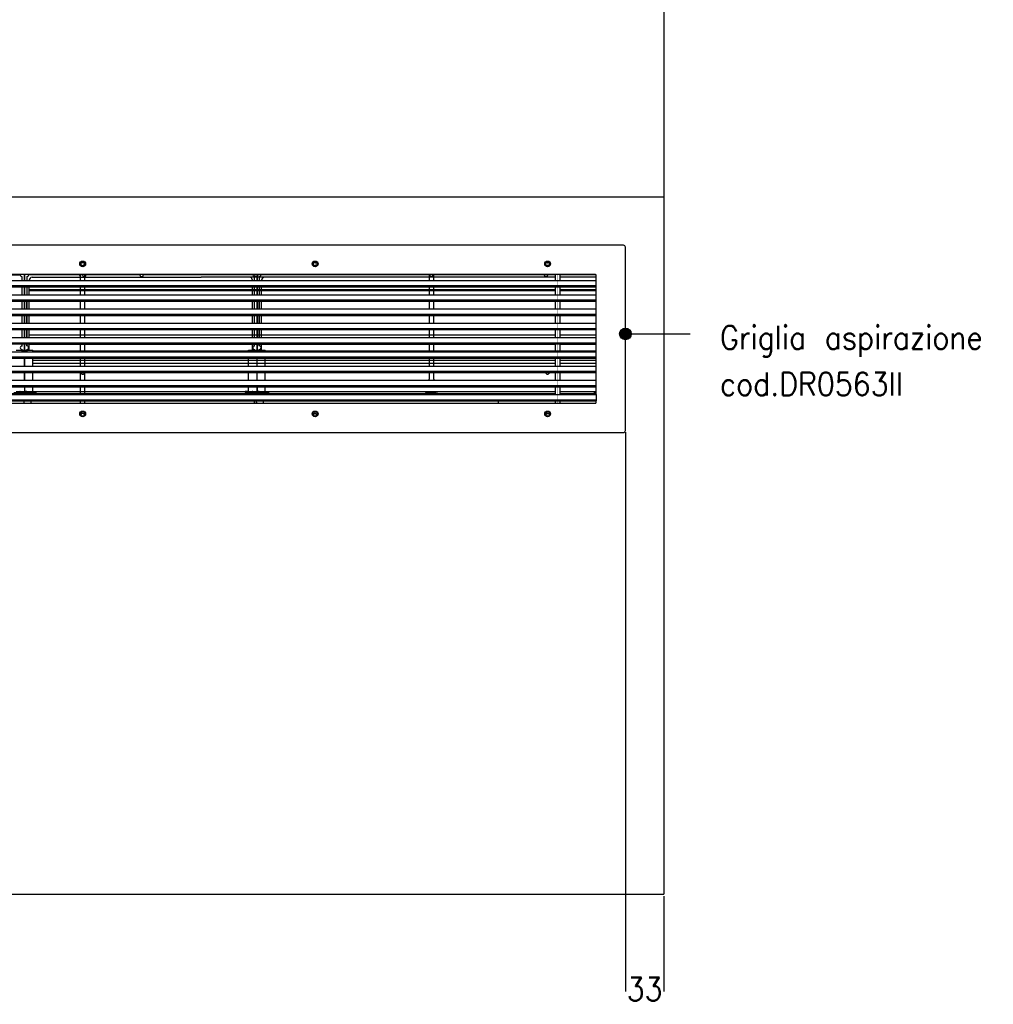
# Model space of a CAD drawing. Header units: inches. Extents: x -7205 to -1528, y -2875 to 5222.
# Tile 21 of 104: x -4256 to -3419, y -1974 to -1127. Entities that reach past the tile are written whole.
import ezdxf

# ---------------------------------------------------------------- set-up
doc = ezdxf.new("R2010")
doc.units = ezdxf.units.IN
doc.linetypes.add('DOT_CENTER', pattern=[14, 12, -1, 0, -1])
doc.layers.add('1', color=7, linetype='Continuous')
doc.styles.add('CONVERTER_11', font='txt.shx', dxfattribs={"width": 0.9})
doc.dimstyles.new('ME10_DIM_19', dxfattribs={"dimtxt": 20, "dimasz": 40, "dimexe": 2, "dimexo": 1.5, "dimgap": 8, "dimtad": 1, "dimdec": 0, "dimdsep": 46, "dimtxsty": 'CONVERTER_11', "dimsah": 1, "dimcen": 0.09, "dimclrd": 2, "dimclre": 2, "dimclrt": 2, "dimadec": 0, "dimazin": 0, "dimtfac": 1, "dimtdec": 4, "dimtix": 1, "dimtofl": 0, "dimtmove": 0, "dimatfit": 0, "dimfxl": 1, "dimtolj": 1, "dimtzin": 0, "dimarcsym": 0})
doc.dimstyles.get("Standard").update_dxf_attribs({"dimtxt": 0.18, "dimasz": 0.18, "dimexe": 0.18, "dimexo": 0.0625, "dimgap": 0.09, "dimtad": 0, "dimtih": 1, "dimtoh": 1, "dimdec": 4, "dimzin": 0, "dimdsep": 46, "dimtxsty": 'Standard', "dimcen": 0.09, "dimadec": 0, "dimazin": 0, "dimtfac": 1, "dimtdec": 4, "dimtofl": 0, "dimtmove": 0, "dimatfit": 3, "dimfxl": 1, "dimtolj": 1, "dimtzin": 0, "dimarcsym": 0})

# ---------------------------------------------------------------- blocks, each defined once
blk = doc.blocks.new('*D56')
at = {"layer": '1', "color": 2, "lineweight": -2, "transparency": 16777216}
for p, q in [((-3735.07, -1481.75), (-3735.07, -1962.62)), ((-3702.07, -1880.65), (-3702.07, -1962.62))]:
    blk.add_line(p, q, dxfattribs=at)
at = {"layer": 'Defpoints', "color": 0, "transparency": 16777216}
for p in [(-3735.07, -1480.25), (-3702.07, -1879.15), (-3735.07, -1960.62)]:
    blk.add_point(p, dxfattribs=at)
at = {"layer": '1', "color": 2, "transparency": 16777216, "insert": (-3718.57, -1960.62), "char_height": 20, "attachment_point": 5, "rotation": 0.00014, "style": 'CONVERTER_11'}
blk.add_mtext('\\A1;33', dxfattribs=at)

msp = doc.modelspace()

# ---------------------------------------------------------------- hatches: boundary and pattern name
at = {"layer": '1'}
h = msp.add_hatch(color=7, dxfattribs=at)
edge = h.paths.add_edge_path()
edge.add_arc((-3735.07, -1397.14), 5, 0, 360)

# ---------------------------------------------------------------- linework, layer by layer
at = {"color": 7, "linetype": 'Continuous'}
for p, q in [((-3702.07, -749.35), (-3702.07, -1879.15)), ((-3736.77, -1320.95), (-4867.37, -1320.95)), ((-3735.07, -1480.25), (-3735.07, -1322.65)), ((-3795.16, -1346.15), (-4300.12, -1346.15)), ((-4300.12, -1346.38), (-4256.25, -1346.38)), ((-4252.29, -1346.15), (-4252.29, -1351.13)), ((-4252.03, -1346.15), (-4252.03, -1351.13)), ((-4202.24, -1346.36), (-4248.57, -1346.36)), ((-4204.02, -1351.13), (-4204.02, -1346.15)), ((-4200.12, -1346.15), (-4204.02, -1346.15)), ((-4200.12, -1346.15), (-4204.02, -1346.15)), ((-4200.12, -1351.13), (-4200.12, -1346.15)), ((-4152.9, -1346.36), (-4199.24, -1346.36)), ((-4100.07, -1346.36), (-4149.91, -1346.36)), ((-4054.24, -1346.36), (-4100.07, -1346.36)), ((-4052.29, -1346.15), (-4052.29, -1351.13)), ((-4052.03, -1346.15), (-4052.03, -1351.13)), ((-3795.16, -1346.36), (-4051.24, -1346.36)), ((-3904.07, -1346.36), (-3904.07, -1348.4)), ((-3903.57, -1346.36), (-3904.07, -1346.36)), ((-3900.07, -1346.36), (-3900.57, -1346.36)), ((-3900.07, -1348.4), (-3900.07, -1346.36)), ((-3795.16, -1346.36), (-3801.91, -1346.36)), ((-3791.26, -1346.15), (-3795.16, -1346.15)), ((-3791.26, -1346.15), (-3795.16, -1346.15)), ((-3795.16, -1346.36), (-3795.16, -1346.15)), ((-3795.16, -1348.4), (-3795.16, -1346.36)), ((-3791.26, -1351.13), (-3791.26, -1346.15)), ((-3760.77, -1346.15), (-3791.26, -1346.15)), ((-3760.37, -1346.36), (-3791.26, -1346.36)), ((-4845.07, -1351.13), (-3960.27, -1351.13)), ((-4645.07, -1351.15), (-3760.27, -1351.15)), ((-4254.25, -1351.13), (-4254.25, -1348.38)), ((-4252.03, -1346.88), (-4252.29, -1346.88)), ((-4252.03, -1348.07), (-4252.29, -1348.07)), ((-4250.12, -1347.9), (-4250.12, -1351.13)), ((-4248.07, -1351.13), (-4248.07, -1350.9)), ((-4245.57, -1348.4), (-4100.07, -1348.4)), ((-3795.16, -1348.4), (-4100.07, -1348.4)), ((-4056.27, -1350.4), (-4056.27, -1351.13)), ((-4054.25, -1351.13), (-4054.25, -1348.38)), ((-4052.03, -1346.88), (-4052.29, -1346.88)), ((-4052.03, -1348.07), (-4052.29, -1348.07)), ((-4050.12, -1347.9), (-4050.12, -1351.13)), ((-4048.07, -1351.13), (-4048.07, -1350.9)), ((-3904.07, -1348.4), (-3904.07, -1351.13)), ((-3900.07, -1351.13), (-3900.07, -1348.4)), ((-3795.16, -1351.13), (-3795.16, -1348.4)), ((-3760.27, -1348.4), (-3791.26, -1348.4)), ((-3760.27, -1351.13), (-3760.27, -1346.65)), ((-3760.27, -1351.15), (-3760.27, -1351.13)), ((-3760.27, -1351.15), (-3760.27, -1351.13)), ((-3760.27, -1355.63), (-3760.27, -1351.15)), ((-3760.27, -1355.63), (-3760.27, -1351.15)), ((-3760.27, -1355.63), (-3760.27, -1351.15)), ((-4845.07, -1355.63), (-3960.27, -1355.63)), ((-4845.07, -1356.65), (-3760.27, -1356.65)), ((-4845.07, -1363.4), (-3760.27, -1363.4)), ((-4645.07, -1355.65), (-3760.27, -1355.65)), ((-4254.25, -1363.4), (-4254.25, -1356.65)), ((-4252.29, -1356.65), (-4252.29, -1363.4)), ((-4252.03, -1359.15), (-4252.29, -1359.15)), ((-4252.03, -1359.91), (-4252.29, -1359.91)), ((-4252.03, -1360.21), (-4252.29, -1360.21)), ((-4252.03, -1356.65), (-4252.03, -1363.4)), ((-4250.12, -1356.65), (-4250.12, -1363.4)), ((-4248.07, -1363.4), (-4248.07, -1356.65)), ((-4100.07, -1359.15), (-4248.07, -1359.15)), ((-4100.07, -1359.91), (-4248.07, -1359.91)), ((-4100.07, -1360.21), (-4248.07, -1360.21)), ((-4204.02, -1363.4), (-4204.02, -1356.65)), ((-4200.12, -1363.4), (-4200.12, -1356.65)), ((-4149.57, -1360.21), (-4149.57, -1359.91)), ((-4149.57, -1360.21), (-4149.57, -1359.91)), ((-3795.16, -1359.15), (-4100.07, -1359.15)), ((-3795.16, -1359.91), (-4100.07, -1359.91)), ((-3795.16, -1360.21), (-4100.07, -1360.21)), ((-4056.27, -1356.65), (-4056.27, -1363.4)), ((-4054.25, -1363.4), (-4054.25, -1356.65)), ((-4052.29, -1356.65), (-4052.29, -1363.4)), ((-4052.03, -1359.15), (-4052.29, -1359.15)), ((-4052.03, -1359.91), (-4052.29, -1359.91)), ((-4052.03, -1360.21), (-4052.29, -1360.21)), ((-4052.03, -1356.65), (-4052.03, -1363.4)), ((-4050.12, -1356.65), (-4050.12, -1363.4)), ((-4048.07, -1363.4), (-4048.07, -1356.65)), ((-3904.07, -1356.65), (-3904.07, -1363.4)), ((-3900.07, -1363.4), (-3900.07, -1356.65)), ((-3795.16, -1359.15), (-3795.16, -1356.65)), ((-3795.16, -1359.91), (-3795.16, -1359.15)), ((-3795.16, -1360.21), (-3795.16, -1359.91)), ((-3795.16, -1363.4), (-3795.16, -1360.21)), ((-3791.26, -1359.91), (-3791.26, -1356.65)), ((-3760.27, -1359.15), (-3791.26, -1359.15)), ((-3776.87, -1359.91), (-3791.26, -1359.91)), ((-3760.27, -1359.91), (-3791.26, -1359.91)), ((-3791.26, -1360.21), (-3791.26, -1359.91)), ((-3791.26, -1363.4), (-3791.26, -1360.21)), ((-3760.27, -1360.21), (-3791.26, -1360.21)), ((-3776.87, -1360.21), (-3791.26, -1360.21)), ((-3760.27, -1355.65), (-3760.27, -1355.63)), ((-3760.27, -1355.65), (-3760.27, -1355.63)), ((-3760.27, -1355.65), (-3760.27, -1355.63)), ((-3760.27, -1356.63), (-3760.27, -1355.65)), ((-3760.27, -1356.63), (-3760.27, -1355.65)), ((-3760.27, -1356.63), (-3760.27, -1355.65)), ((-3760.27, -1356.65), (-3760.27, -1356.63)), ((-3760.27, -1356.65), (-3760.27, -1356.63)), ((-3760.27, -1359.15), (-3760.27, -1356.65)), ((-3760.27, -1360.21), (-3760.27, -1359.15)), ((-3760.27, -1363.4), (-3760.27, -1360.21)), ((-3760.27, -1367.9), (-3760.27, -1363.4)), ((-3760.27, -1367.9), (-3760.27, -1363.4)), ((-4845.07, -1367.9), (-3760.27, -1367.9)), ((-4845.07, -1368.9), (-3760.27, -1368.9)), ((-4254.25, -1375.67), (-4254.25, -1368.9)), ((-4252.29, -1368.9), (-4252.29, -1375.67)), ((-4252.03, -1368.9), (-4252.03, -1375.67)), ((-4250.12, -1375.67), (-4250.12, -1368.9)), ((-4250.09, -1368.9), (-4250.09, -1375.67)), ((-4248.07, -1375.67), (-4248.07, -1368.9)), ((-4204.02, -1375.67), (-4204.02, -1368.9)), ((-4200.12, -1375.67), (-4200.12, -1368.9)), ((-4056.27, -1368.9), (-4056.27, -1375.67)), ((-4054.25, -1375.67), (-4054.25, -1368.9)), ((-4052.29, -1368.9), (-4052.29, -1375.67)), ((-4052.03, -1368.9), (-4052.03, -1375.67)), ((-4050.12, -1375.67), (-4050.12, -1368.9)), ((-4050.09, -1368.9), (-4050.09, -1375.67)), ((-4048.07, -1375.67), (-4048.07, -1368.9)), ((-3904.07, -1368.9), (-3904.07, -1375.67)), ((-3900.07, -1375.67), (-3900.07, -1368.9)), ((-3795.16, -1375.67), (-3795.16, -1368.9)), ((-3791.26, -1375.67), (-3791.26, -1368.9)), ((-3760.27, -1368.9), (-3760.27, -1367.9)), ((-3760.27, -1368.9), (-3760.27, -1367.9)), ((-3760.27, -1375.67), (-3760.27, -1368.9)), ((-4845.07, -1375.67), (-3760.27, -1375.67)), ((-4845.07, -1380.17), (-3760.27, -1380.17)), ((-3760.27, -1380.17), (-3760.27, -1375.67)), ((-3760.27, -1380.17), (-3760.27, -1375.67)), ((-3760.27, -1381.17), (-3760.27, -1380.17)), ((-3760.27, -1381.17), (-3760.27, -1380.17)), ((-4845.07, -1381.17), (-3760.27, -1381.17)), ((-4845.07, -1387.94), (-3760.27, -1387.94)), ((-4254.25, -1387.94), (-4254.25, -1381.17)), ((-4252.29, -1381.17), (-4252.29, -1387.94)), ((-4252.03, -1381.17), (-4252.03, -1387.94)), ((-4250.12, -1387.94), (-4250.12, -1381.17)), ((-4250.09, -1381.17), (-4250.09, -1387.94)), ((-4248.07, -1387.94), (-4248.07, -1381.17)), ((-4204.02, -1387.94), (-4204.02, -1381.17)), ((-4200.12, -1387.94), (-4200.12, -1381.17)), ((-4056.27, -1381.17), (-4056.27, -1387.94)), ((-4054.25, -1387.94), (-4054.25, -1381.17)), ((-4052.29, -1381.17), (-4052.29, -1387.94)), ((-4052.03, -1381.17), (-4052.03, -1387.94)), ((-4050.12, -1387.94), (-4050.12, -1381.17)), ((-4050.09, -1381.17), (-4050.09, -1387.94)), ((-4048.07, -1387.94), (-4048.07, -1381.17)), ((-3904.07, -1381.17), (-3904.07, -1387.94)), ((-3900.07, -1387.94), (-3900.07, -1381.17)), ((-3795.16, -1387.94), (-3795.16, -1381.17)), ((-3791.26, -1387.94), (-3791.26, -1381.17)), ((-3760.27, -1387.94), (-3760.27, -1381.17)), ((-3760.27, -1392.44), (-3760.27, -1387.94)), ((-3760.27, -1392.44), (-3760.27, -1387.94)), ((-4845.07, -1392.44), (-3760.27, -1392.44)), ((-4845.07, -1393.44), (-3760.27, -1393.44)), ((-4254.25, -1400.21), (-4254.25, -1393.44)), ((-4252.29, -1393.44), (-4252.29, -1400.21)), ((-4252.03, -1393.44), (-4252.03, -1400.21)), ((-4250.12, -1400.21), (-4250.12, -1393.44)), ((-4250.09, -1393.44), (-4250.09, -1400.21)), ((-4248.07, -1400.21), (-4248.07, -1393.44)), ((-4204.02, -1400.21), (-4204.02, -1393.44)), ((-4200.12, -1400.21), (-4200.12, -1393.44)), ((-4056.27, -1393.44), (-4056.27, -1400.21)), ((-4054.25, -1400.21), (-4054.25, -1393.44)), ((-4052.29, -1393.44), (-4052.29, -1400.21)), ((-4052.03, -1393.44), (-4052.03, -1400.21)), ((-4050.12, -1400.21), (-4050.12, -1393.44)), ((-4050.09, -1393.44), (-4050.09, -1400.21)), ((-4048.07, -1400.21), (-4048.07, -1393.44)), ((-3904.07, -1393.44), (-3904.07, -1400.21)), ((-3900.07, -1400.21), (-3900.07, -1393.44)), ((-3795.16, -1398.33), (-3795.16, -1393.44)), ((-3791.26, -1398.33), (-3791.26, -1393.44)), ((-3760.27, -1393.44), (-3760.27, -1392.44)), ((-3760.27, -1393.44), (-3760.27, -1392.44)), ((-3760.27, -1400.21), (-3760.27, -1393.44)), ((-4845.07, -1400.21), (-3760.27, -1400.21)), ((-4845.07, -1404.71), (-3760.27, -1404.71)), ((-4845.07, -1405.71), (-3760.27, -1405.71)), ((-4254.25, -1407.57), (-4254.25, -1405.71)), ((-4252.03, -1398.33), (-4252.29, -1398.33)), ((-4252.29, -1405.71), (-4252.29, -1411.25)), ((-4252.03, -1405.71), (-4252.03, -1411.25)), ((-4250.09, -1398.33), (-4250.12, -1398.33)), ((-4250.12, -1407.44), (-4250.12, -1405.71)), ((-4250.09, -1405.71), (-4250.09, -1407.44)), ((-4100.07, -1398.33), (-4248.07, -1398.33)), ((-4248.07, -1411.25), (-4248.07, -1405.71)), ((-4204.02, -1412.48), (-4204.02, -1405.71)), ((-4200.12, -1412.48), (-4200.12, -1405.71)), ((-3795.16, -1398.33), (-4100.07, -1398.33)), ((-4056.27, -1405.71), (-4056.27, -1411.25)), ((-4054.25, -1407.57), (-4054.25, -1405.71)), ((-4052.03, -1398.33), (-4052.29, -1398.33)), ((-4052.29, -1405.71), (-4052.29, -1411.25)), ((-4052.03, -1405.71), (-4052.03, -1411.25)), ((-4050.09, -1398.33), (-4050.12, -1398.33)), ((-4050.12, -1407.44), (-4050.12, -1405.71)), ((-4050.09, -1405.71), (-4050.09, -1407.44)), ((-4048.07, -1411.25), (-4048.07, -1405.71)), ((-3904.07, -1405.71), (-3904.07, -1412.48)), ((-3900.07, -1412.48), (-3900.07, -1405.71)), ((-3795.16, -1400.21), (-3795.16, -1398.33)), ((-3795.16, -1406.26), (-3795.16, -1405.71)), ((-3791.26, -1400.21), (-3791.26, -1398.33)), ((-3776.87, -1398.33), (-3791.26, -1398.33)), ((-3760.27, -1398.33), (-3791.26, -1398.33)), ((-3791.26, -1406.26), (-3791.26, -1405.71)), ((-3760.27, -1404.71), (-3760.27, -1400.21)), ((-3760.27, -1404.71), (-3760.27, -1400.21)), ((-3760.27, -1405.71), (-3760.27, -1404.71)), ((-3760.27, -1405.71), (-3760.27, -1404.71)), ((-3760.27, -1412.48), (-3760.27, -1405.71)), ((-4845.07, -1412.48), (-3760.27, -1412.48)), ((-4259.26, -1411.25), (-4254.25, -1411.25)), ((-4254.25, -1411.25), (-4254.25, -1410.57)), ((-4254.25, -1411.25), (-4252.29, -1411.25)), ((-4254.25, -1412.15), (-4254.25, -1411.25)), ((-4252.29, -1412.15), (-4254.25, -1412.15)), ((-4252.03, -1406.26), (-4252.29, -1406.26)), ((-4252.29, -1411.25), (-4252.26, -1411.25)), ((-4252.29, -1411.25), (-4252.29, -1412.15)), ((-4252.26, -1411.25), (-4252.26, -1412.48)), ((-4252.03, -1411.88), (-4252.26, -1411.88)), ((-4252.03, -1411.25), (-4252.03, -1412.15)), ((-4252.03, -1411.25), (-4250.12, -1411.25)), ((-4252.03, -1411.25), (-4252.03, -1412.15)), ((-4250.12, -1412.15), (-4252.03, -1412.15)), ((-4252.03, -1412.48), (-4252.03, -1412.15)), ((-4250.09, -1406.26), (-4250.12, -1406.26)), ((-4250.12, -1410.44), (-4250.12, -1411.25)), ((-4250.12, -1411.25), (-4250.12, -1412.15)), ((-4250.12, -1411.25), (-4245.03, -1411.25)), ((-4250.09, -1410.44), (-4250.09, -1411.25)), ((-4100.07, -1406.26), (-4248.07, -1406.26)), ((-4245.03, -1412.48), (-4245.03, -1411.25)), ((-4100.07, -1411.88), (-4245.03, -1411.88)), ((-3795.16, -1406.26), (-4100.07, -1406.26)), ((-3760.27, -1411.88), (-4100.07, -1411.88)), ((-4059.26, -1412.48), (-4059.26, -1411.25)), ((-4059.26, -1411.25), (-4054.25, -1411.25)), ((-4054.25, -1411.25), (-4054.25, -1410.57)), ((-4054.25, -1412.15), (-4054.25, -1411.25)), ((-4054.25, -1411.25), (-4052.29, -1411.25)), ((-4052.29, -1412.15), (-4054.25, -1412.15)), ((-4052.03, -1406.26), (-4052.29, -1406.26)), ((-4052.29, -1411.25), (-4052.29, -1412.15)), ((-4052.29, -1411.25), (-4052.26, -1411.25)), ((-4052.26, -1411.25), (-4052.26, -1412.48)), ((-4052.03, -1411.88), (-4052.26, -1411.88)), ((-4052.03, -1411.25), (-4052.03, -1412.15)), ((-4052.03, -1411.25), (-4050.12, -1411.25)), ((-4052.03, -1411.25), (-4052.03, -1412.15)), ((-4052.03, -1412.48), (-4052.03, -1412.15)), ((-4050.12, -1412.15), (-4052.03, -1412.15)), ((-4050.09, -1406.26), (-4050.12, -1406.26)), ((-4050.12, -1410.44), (-4050.12, -1411.25)), ((-4050.12, -1411.25), (-4045.03, -1411.25)), ((-4050.12, -1411.25), (-4050.12, -1412.15)), ((-4050.09, -1410.44), (-4050.09, -1411.25)), ((-4045.03, -1412.48), (-4045.03, -1411.25)), ((-3795.16, -1412.48), (-3795.16, -1406.26)), ((-3791.26, -1412.48), (-3791.26, -1406.26)), ((-3776.87, -1406.26), (-3791.26, -1406.26)), ((-3760.27, -1406.26), (-3791.26, -1406.26)), ((-3776.87, -1411.88), (-3791.26, -1411.88)), ((-3760.27, -1416.98), (-3760.27, -1412.48)), ((-3760.27, -1416.98), (-3760.27, -1412.48)), ((-4845.07, -1416.98), (-3760.27, -1416.98)), ((-4845.07, -1417.98), (-3760.27, -1417.98)), ((-4252.26, -1417.98), (-4252.26, -1424.75)), ((-4252.03, -1424.75), (-4252.03, -1417.98)), ((-4245.03, -1424.75), (-4245.03, -1417.98)), ((-4204.02, -1424.75), (-4204.02, -1417.98)), ((-4200.12, -1424.75), (-4200.12, -1417.98)), ((-4059.26, -1424.75), (-4059.26, -1417.98)), ((-4052.26, -1417.98), (-4052.26, -1424.75)), ((-4052.03, -1424.75), (-4052.03, -1417.98)), ((-4045.03, -1424.75), (-4045.03, -1417.98)), ((-3904.07, -1417.98), (-3904.07, -1424.75)), ((-3900.07, -1424.75), (-3900.07, -1417.98)), ((-3795.16, -1420.02), (-3795.16, -1417.98)), ((-3795.16, -1422.72), (-3795.16, -1420.02)), ((-3791.26, -1420.02), (-3791.26, -1417.98)), ((-3791.26, -1422.72), (-3791.26, -1420.02)), ((-3760.27, -1417.98), (-3760.27, -1416.98)), ((-3760.27, -1417.98), (-3760.27, -1416.98)), ((-3760.27, -1424.75), (-3760.27, -1417.98)), ((-4845.07, -1424.75), (-3760.27, -1424.75)), ((-4845.07, -1429.25), (-3760.27, -1429.25)), ((-4845.07, -1430.25), (-3760.27, -1430.25)), ((-4252.26, -1430.25), (-4252.26, -1437.02)), ((-4252.03, -1437.02), (-4252.03, -1430.25)), ((-4245.03, -1437.02), (-4245.03, -1430.25)), ((-4204.02, -1437.02), (-4204.02, -1430.25)), ((-4200.12, -1437.02), (-4200.12, -1430.25)), ((-4059.26, -1437.02), (-4059.26, -1430.25)), ((-4052.26, -1430.25), (-4052.26, -1437.02)), ((-4052.03, -1437.02), (-4052.03, -1430.25)), ((-4045.03, -1437.02), (-4045.03, -1430.25)), ((-3904.07, -1430.25), (-3904.07, -1436.2)), ((-3900.07, -1436.2), (-3900.07, -1430.25)), ((-3795.16, -1424.75), (-3795.16, -1422.72)), ((-3795.16, -1437.02), (-3795.16, -1430.25)), ((-3791.26, -1424.75), (-3791.26, -1422.72)), ((-3791.26, -1437.02), (-3791.26, -1430.25)), ((-3760.27, -1429.25), (-3760.27, -1424.75)), ((-3760.27, -1429.25), (-3760.27, -1424.75)), ((-3760.27, -1430.25), (-3760.27, -1429.25)), ((-3760.27, -1430.25), (-3760.27, -1429.25)), ((-3760.27, -1437.02), (-3760.27, -1430.25)), ((-3760.27, -1437.02), (-3760.27, -1430.25)), ((-4845.07, -1437.02), (-3760.27, -1437.02)), ((-3760.27, -1441.52), (-3760.27, -1437.02)), ((-3760.27, -1441.52), (-3760.27, -1437.02)), ((-3760.27, -1441.52), (-3760.27, -1437.02)), ((-4845.07, -1441.52), (-3760.27, -1441.52)), ((-4845.07, -1442.52), (-3760.27, -1442.52)), ((-4261.27, -1447.65), (-4253.29, -1447.65)), ((-4259.15, -1446.65), (-4256.25, -1446.65)), ((-4255.77, -1446.65), (-4256.25, -1446.65)), ((-4255.77, -1446.65), (-4256.25, -1446.65)), ((-4255.77, -1446.65), (-4254.31, -1446.65)), ((-4255.77, -1446.65), (-4254.31, -1446.65)), ((-4254.31, -1446.65), (-4254.25, -1446.65)), ((-4254.25, -1446.65), (-4253.29, -1446.65)), ((-4254.25, -1446.65), (-4253.29, -1446.65)), ((-4253.29, -1446.65), (-4252.29, -1446.65)), ((-4253.29, -1446.65), (-4252.29, -1446.65)), ((-4253.29, -1447.65), (-4252.29, -1447.65)), ((-4252.29, -1446.65), (-4252.26, -1446.65)), ((-4252.29, -1447.65), (-4252.29, -1446.65)), ((-4252.29, -1446.69), (-4252.03, -1446.69)), ((-4252.26, -1442.52), (-4252.26, -1442.65)), ((-4252.26, -1442.65), (-4252.26, -1446.65)), ((-4252.03, -1442.52), (-4252.03, -1442.65)), ((-4252.03, -1442.52), (-4252.03, -1442.65)), ((-4252.03, -1442.65), (-4252.03, -1446.65)), ((-4252.03, -1442.65), (-4252.03, -1446.65)), ((-4251.03, -1446.65), (-4252.03, -1446.65)), ((-4251.03, -1446.65), (-4252.03, -1446.65)), ((-4252.03, -1446.65), (-4252.03, -1447.65)), ((-4251.03, -1447.65), (-4252.03, -1447.65)), ((-4250.12, -1446.65), (-4251.03, -1446.65)), ((-4250.12, -1446.65), (-4251.03, -1446.65)), ((-4248.57, -1447.65), (-4251.03, -1447.65)), ((-4250.12, -1446.65), (-4248.57, -1446.65)), ((-4250.12, -1446.65), (-4248.57, -1446.65)), ((-4248.57, -1446.65), (-4245.12, -1446.65)), ((-4248.57, -1447.65), (-4248.57, -1446.65)), ((-4248.57, -1447.65), (-4243.04, -1447.65)), ((-4245.12, -1446.65), (-4245.03, -1446.65)), ((-4245.12, -1446.65), (-4245.03, -1446.65)), ((-4245.03, -1442.65), (-4245.03, -1442.52)), ((-4245.03, -1446.65), (-4245.03, -1442.65)), ((-4245.03, -1446.65), (-4243.04, -1446.65)), ((-4243.04, -1446.65), (-4242.04, -1446.65)), ((-4242.04, -1447.65), (-4243.04, -1447.65)), ((-4242.04, -1446.65), (-4100.07, -1446.65)), ((-4242.04, -1446.65), (-4242.04, -1447.65)), ((-4242.04, -1446.69), (-4149.57, -1446.69)), ((-4204.02, -1449.29), (-4204.02, -1442.52)), ((-4200.12, -1449.29), (-4200.12, -1442.52)), ((-4149.57, -1446.69), (-4100.07, -1446.69)), ((-4100.07, -1446.65), (-3995.16, -1446.65)), ((-4100.07, -1446.69), (-3795.16, -1446.69)), ((-4062.27, -1446.65), (-4062.27, -1447.65)), ((-4061.27, -1446.65), (-4062.27, -1446.65)), ((-4061.27, -1447.65), (-4062.27, -1447.65)), ((-4059.26, -1446.65), (-4061.27, -1446.65)), ((-4061.27, -1447.65), (-4053.29, -1447.65)), ((-4059.26, -1442.65), (-4059.26, -1442.52)), ((-4059.26, -1446.65), (-4059.26, -1442.65)), ((-4059.15, -1446.65), (-4059.26, -1446.65)), ((-4059.15, -1446.65), (-4059.26, -1446.65)), ((-4059.15, -1446.65), (-4056.25, -1446.65)), ((-4055.77, -1446.65), (-4056.25, -1446.65)), ((-4055.77, -1446.65), (-4056.25, -1446.65)), ((-4055.77, -1446.65), (-4054.31, -1446.65)), ((-4055.77, -1446.65), (-4054.31, -1446.65)), ((-4054.31, -1446.65), (-4054.25, -1446.65)), ((-4054.25, -1446.65), (-4053.29, -1446.65)), ((-4054.25, -1446.65), (-4053.29, -1446.65)), ((-4053.29, -1446.65), (-4052.29, -1446.65)), ((-4053.29, -1446.65), (-4052.29, -1446.65)), ((-4053.29, -1447.65), (-4052.29, -1447.65)), ((-4052.29, -1447.65), (-4052.29, -1446.65)), ((-4052.29, -1446.65), (-4052.26, -1446.65)), ((-4052.29, -1446.69), (-4052.03, -1446.69)), ((-4052.26, -1442.52), (-4052.26, -1442.65)), ((-4052.26, -1442.65), (-4052.26, -1446.65)), ((-4052.03, -1442.52), (-4052.03, -1442.65)), ((-4052.03, -1442.52), (-4052.03, -1442.65)), ((-4052.03, -1442.65), (-4052.03, -1446.65)), ((-4052.03, -1442.65), (-4052.03, -1446.65)), ((-4052.03, -1446.65), (-4052.03, -1447.65)), ((-4051.03, -1446.65), (-4052.03, -1446.65)), ((-4051.03, -1446.65), (-4052.03, -1446.65)), ((-4051.03, -1447.65), (-4052.03, -1447.65)), ((-4050.12, -1446.65), (-4051.03, -1446.65)), ((-4050.12, -1446.65), (-4051.03, -1446.65)), ((-4048.57, -1447.65), (-4051.03, -1447.65)), ((-4050.12, -1446.65), (-4048.57, -1446.65)), ((-4050.12, -1446.65), (-4048.57, -1446.65)), ((-4048.57, -1447.65), (-4048.57, -1446.65)), ((-4048.57, -1446.65), (-4045.12, -1446.65)), ((-4048.57, -1447.65), (-4043.04, -1447.65)), ((-4045.12, -1446.65), (-4045.03, -1446.65)), ((-4045.12, -1446.65), (-4045.03, -1446.65)), ((-4045.03, -1442.65), (-4045.03, -1442.52)), ((-4045.03, -1446.65), (-4045.03, -1442.65)), ((-4045.03, -1446.65), (-4043.04, -1446.65)), ((-4043.04, -1446.65), (-4042.04, -1446.65)), ((-4042.04, -1447.65), (-4043.04, -1447.65)), ((-4042.04, -1446.65), (-4042.04, -1447.65)), ((-3907.07, -1446.65), (-3906.07, -1446.65)), ((-3907.07, -1446.65), (-3907.07, -1447.65)), ((-3906.07, -1447.65), (-3907.07, -1447.65)), ((-3906.07, -1446.65), (-3898.07, -1446.65)), ((-3898.07, -1447.65), (-3906.07, -1447.65)), ((-3898.07, -1446.65), (-3897.07, -1446.65)), ((-3897.07, -1446.65), (-3897.07, -1447.65)), ((-3795.16, -1446.69), (-3795.16, -1442.52)), ((-3795.16, -1448.33), (-3795.16, -1446.69)), ((-3791.26, -1446.69), (-3791.26, -1442.52)), ((-3791.26, -1446.65), (-3762.07, -1446.65)), ((-3791.26, -1446.69), (-3762.07, -1446.69)), ((-3791.26, -1446.69), (-3760.27, -1446.69)), ((-3791.26, -1448.33), (-3791.26, -1446.69)), ((-3762.07, -1446.65), (-3761.07, -1446.65)), ((-3762.07, -1447.65), (-3762.07, -1446.65)), ((-3762.07, -1447.65), (-3761.07, -1447.65)), ((-3761.07, -1446.65), (-3760.27, -1446.65)), ((-3761.07, -1447.65), (-3760.27, -1447.65)), ((-3760.27, -1442.52), (-3760.27, -1441.52)), ((-3760.27, -1442.52), (-3760.27, -1441.52)), ((-3760.27, -1442.52), (-3760.27, -1441.52)), ((-3760.27, -1449.29), (-3760.27, -1442.52)), ((-3760.27, -1446.69), (-3760.27, -1442.52)), ((-3760.27, -1448.33), (-3760.27, -1446.69)), ((-4845.07, -1449.29), (-3760.27, -1449.29)), ((-4845.07, -1453.79), (-3760.27, -1453.79)), ((-4845.07, -1454.79), (-3760.27, -1454.79)), ((-4204.02, -1456.75), (-4204.02, -1454.79)), ((-4200.12, -1456.75), (-4200.12, -1454.79)), ((-4054.57, -1454.79), (-4054.57, -1456.75)), ((-3844.57, -1454.79), (-3844.57, -1456.75)), ((-3795.16, -1449.29), (-3795.16, -1448.33)), ((-3795.16, -1456.75), (-3795.16, -1454.79)), ((-3791.26, -1449.29), (-3791.26, -1448.33)), ((-3791.26, -1456.75), (-3791.26, -1454.79)), ((-3760.27, -1449.29), (-3760.27, -1453.79)), ((-3760.27, -1449.29), (-3760.27, -1453.79)), ((-3760.27, -1453.79), (-3760.27, -1454.79)), ((-3760.27, -1453.79), (-3760.27, -1454.79)), ((-3760.27, -1456.25), (-3760.27, -1454.79)), ((-4300.12, -1456.75), (-3791.26, -1456.75)), ((-4204.02, -1456.75), (-4200.12, -1456.75)), ((-4204.02, -1456.75), (-4200.12, -1456.75)), ((-3795.16, -1456.75), (-3791.26, -1456.75)), ((-3795.16, -1456.75), (-3791.26, -1456.75)), ((-3791.26, -1456.75), (-3760.77, -1456.75)), ((-4867.37, -1481.95), (-3736.77, -1481.95))]:
    msp.add_line(p, q, dxfattribs=at)
at = {"color": 126, "linetype": 'Continuous', "true_color": 0x008060}
for p, q in [((-4252.03, -1420.02), (-4252.26, -1420.02)), ((-4149.57, -1420.02), (-4245.03, -1420.02)), ((-4100.07, -1420.02), (-4149.57, -1420.02)), ((-3795.16, -1420.02), (-4100.07, -1420.02)), ((-4052.03, -1420.02), (-4052.26, -1420.02)), ((-3760.27, -1420.02), (-3791.26, -1420.02)), ((-3760.27, -1420.02), (-3791.26, -1420.02)), ((-4252.03, -1422.72), (-4252.26, -1422.72)), ((-4149.57, -1422.72), (-4245.03, -1422.72)), ((-4100.07, -1422.72), (-4149.57, -1422.72)), ((-3795.16, -1422.72), (-4100.07, -1422.72)), ((-4052.03, -1422.72), (-4052.26, -1422.72)), ((-3760.27, -1422.72), (-3791.26, -1422.72)), ((-3760.27, -1422.72), (-3791.26, -1422.72)), ((-4259.26, -1442.65), (-4252.26, -1442.65)), ((-4253.29, -1447.65), (-4253.29, -1446.65)), ((-4252.26, -1445.69), (-4252.03, -1445.69)), ((-4245.03, -1442.65), (-4252.03, -1442.65)), ((-4251.03, -1446.65), (-4251.03, -1447.65)), ((-4243.04, -1446.65), (-4243.04, -1447.65)), ((-4061.27, -1446.65), (-4061.27, -1447.65)), ((-4059.26, -1442.65), (-4052.26, -1442.65)), ((-4053.29, -1447.65), (-4053.29, -1446.65)), ((-4052.26, -1445.69), (-4052.03, -1445.69)), ((-4045.03, -1442.65), (-4052.03, -1442.65)), ((-4051.03, -1446.65), (-4051.03, -1447.65)), ((-4043.04, -1446.65), (-4043.04, -1447.65)), ((-3906.07, -1446.65), (-3906.07, -1447.65)), ((-3898.07, -1446.65), (-3898.07, -1447.65)), ((-3761.07, -1447.65), (-3761.07, -1446.65)), ((-4300.12, -1448.33), (-4149.57, -1448.33)), ((-4149.57, -1448.33), (-3795.16, -1448.33)), ((-3791.26, -1448.33), (-3760.27, -1448.33)), ((-3791.26, -1448.33), (-3760.27, -1448.33))]:
    msp.add_line(p, q, dxfattribs=at)
at = {"color": 7, "linetype": 'Continuous'}
for centre, radius in [((-4202.07, -1336.95), 2.5), ((-4202.07, -1336.95), 2), ((-4202.07, -1336.95), 1.55), ((-4002.07, -1336.95), 2.5), ((-4002.07, -1336.95), 2), ((-4002.07, -1336.95), 1.55), ((-3802.07, -1336.95), 2.5), ((-3802.07, -1336.95), 2), ((-3802.07, -1336.95), 1.55), ((-4202.07, -1465.95), 2.5), ((-4202.07, -1465.95), 2), ((-4002.07, -1465.95), 2.5), ((-4002.07, -1465.95), 2), ((-3802.07, -1465.95), 2.5), ((-3802.07, -1465.95), 2)]:
    msp.add_circle(centre, radius, dxfattribs=at)
for centre, radius, start, end in [((-3736.77, -1322.65), 1.7, 0, 90), ((-4256.25, -1348.38), 2, 76.02989, 90.00146), ((-4254.27, -1346.4), 1.5, 181.59279, 268.40721), ((-4250.07, -1346.4), 1.5, 268.33293, 1.66707), ((-4203.27, -1346.4), 1.5, 179.33325, 240), ((-4200.74, -1346.4), 1.5, 178.33293, 1.66707), ((-4151.41, -1346.4), 1.5, 178.33293, 1.66707), ((-4056.25, -1348.38), 2, 76.02989, 90.00146), ((-4054.27, -1346.4), 1.5, 181.59279, 268.40721), ((-4052.74, -1346.4), 1.5, 178.33293, 1.66707), ((-4050.07, -1346.4), 1.5, 268.33293, 1.66707), ((-3902.07, -1346.4), 1.5, 178.33293, 1.66707), ((-3803.41, -1346.4), 1.5, 178.33293, 1.66707), ((-3760.77, -1346.65), 0.5, 0, 90), ((-4256.26, -1348.38), 2, 359.99975, 13.9689), ((-4245.57, -1350.9), 2.5, 90, 180), ((-4058.27, -1350.4), 2, 0, 90), ((-4056.26, -1348.38), 2, 359.99975, 13.9689), ((-4045.57, -1350.9), 2.5, 90, 180), ((-4254.27, -1409.07), 1.5, 89.33325, 270.66675), ((-4250.07, -1408.94), 1.5, 90.66675, 91.66707), ((-4250.07, -1408.94), 1.5, 268.33293, 269.33325), ((-4250.07, -1408.94), 1.5, 269.33325, 90.66675), ((-4054.27, -1409.07), 1.5, 89.33325, 270.66675), ((-4050.07, -1408.94), 1.5, 90.66675, 91.66707), ((-4050.07, -1408.94), 1.5, 268.33293, 269.33325), ((-4050.07, -1408.94), 1.5, 269.33325, 90.66675), ((-4202.07, -1430), 1.75, 188.05081, 351.94919), ((-3802.07, -1430), 1.75, 188.05081, 351.94919), ((-3906.07, -1436.2), 2, 335.72962, 0), ((-3898.07, -1436.2), 2, 180, 204.27038), ((-4249.57, -1455.04), 3.25, 175.62304, 180), ((-4249.57, -1455.04), 3.25, 180, 211.78672), ((-4249.57, -1455.04), 3.25, 328.21328, 4.37696), ((-4049.57, -1455.04), 3.25, 175.62304, 180), ((-4049.57, -1455.04), 3.25, 180, 211.78672), ((-4049.57, -1455.04), 3.25, 328.21328, 4.37696), ((-3760.77, -1456.25), 0.5, 270, 0), ((-4202.07, -1466.95), 1.55, 0, 191.11284), ((-4202.07, -1466.95), 1.55, 348.88716, 0), ((-4002.07, -1466.95), 1.55, 0, 191.11284), ((-4002.07, -1466.95), 1.55, 348.88716, 0), ((-3802.07, -1466.95), 1.55, 0, 191.11284), ((-3802.07, -1466.95), 1.55, 348.88716, 0), ((-3736.77, -1480.25), 1.7, 270, 0)]:
    msp.add_arc(centre, radius, start, end, dxfattribs=at)
at = {"layer": '1', "color": 7, "linetype": 'Continuous'}
for p, q in [((-4902.07, -1279.15), (-3702.07, -1279.15)), ((-4902.07, -1879.15), (-3702.07, -1879.15))]:
    msp.add_line(p, q, dxfattribs=at)
at = {"layer": '1', "color": 30, "linetype": 'DOT_CENTER', "true_color": 0xff8000, "const_width": 0.25}
for points in [[(-4199.32, -1336.95), (-4204.82, -1336.95)], [(-4202.07, -1334.2), (-4202.07, -1339.7)], [(-3999.32, -1336.95), (-4004.82, -1336.95)], [(-4002.07, -1334.2), (-4002.07, -1339.7)], [(-3799.32, -1336.95), (-3804.82, -1336.95)], [(-3802.07, -1334.2), (-3802.07, -1339.7)], [(-4202.07, -1456.75), (-4202.07, -1346.15)], [(-3793.21, -1456.75), (-3793.21, -1346.15)], [(-4202.07, -1463.2), (-4202.07, -1468.7)], [(-4002.07, -1463.2), (-4002.07, -1468.7)], [(-3802.07, -1463.2), (-3802.07, -1468.7)], [(-4199.32, -1465.95), (-4204.82, -1465.95)], [(-3999.32, -1465.95), (-4004.82, -1465.95)], [(-3799.32, -1465.95), (-3804.82, -1465.95)]]:
    msp.add_lwpolyline(points, dxfattribs=at)
at = {"layer": '1', "color": 7}
msp.add_circle((-3735.07, -1397.14), 5, dxfattribs=at)

# ---------------------------------------------------------------- texts
at = {"layer": '1', "color": 1, "insert": (-3653.69, -1450.24), "char_height": 20, "attachment_point": 7, "line_spacing_factor": 1.20048, "style": 'CONVERTER_11'}
msp.add_mtext('Griglia aspirazione\\Pcod.DR0563II', dxfattribs=at)

# ---------------------------------------------------------------- dimensions: what is measured, and where the dimension line sits
at = {"layer": '1'}
dim = msp.add_linear_dim(base=(-3735.07, -1960.62), p1=(-3702.07, -1879.15), p2=(-3735.07, -1480.25), dimstyle='ME10_DIM_19', dxfattribs=at)
dim.commit()
dim.dimension.update_dxf_attribs({"geometry": '*D56', "text_midpoint": (-3718.57, -1960.62), "text_rotation": 0.00014})

# ---------------------------------------------------------------- leaders
at = {"layer": '1', "color": 7, "linetype": 'Continuous', "has_arrowhead": 0}
msp.add_leader([(-3735.07, -1397.14), (-3679.38, -1397.09)], dimstyle='Standard', dxfattribs=at)

doc.saveas('drawing.dxf')
